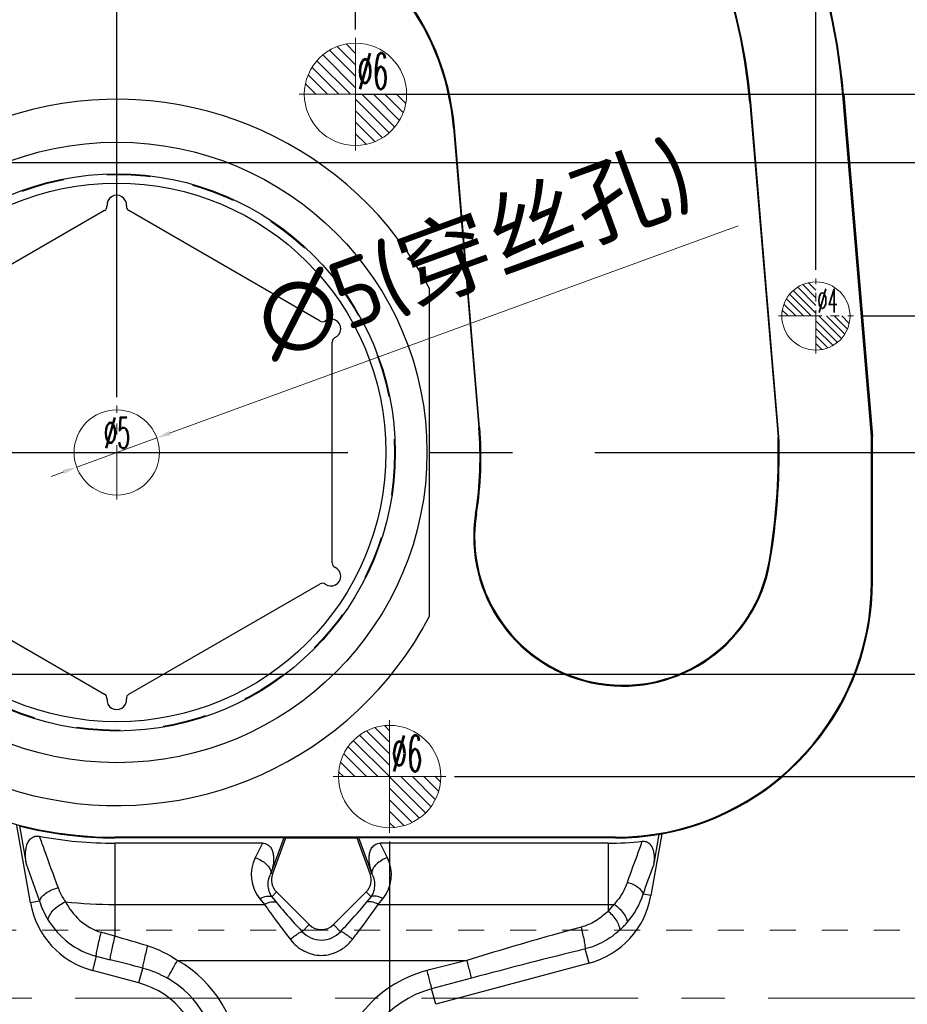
# Model space of a CAD drawing. Extents: x 1716 to 4936, y -1353 to -42.
# Tile 14 of 32: x 2637 to 2689, y -736 to -679. Entities that reach past the tile are written whole.
import ezdxf

# ---------------------------------------------------------------- set-up
doc = ezdxf.new("R2010")
doc.units = 0
doc.header["$LTSCALE"] = 25.4
doc.header["$MEASUREMENT"] = 0
doc.linetypes.add('CENTER', pattern=[50.8, 31.75, -6.35, 6.35, -6.35])
doc.linetypes.add('HIDDEN', pattern=[0.2, 0.1, -0.1])
doc.layers.get('0').update_dxf_attribs({"linetype": 'CONTINUOUS'})
doc.layers.get('DEFPOINTS').update_dxf_attribs({"linetype": 'CONTINUOUS'})
for name, color, linetype, lineweight in [('cool', 153, 'HIDDEN', 9), ('dim', 82, 'CONTINUOUS', 9), ('epin', 13, 'CONTINUOUS', 9), ('insert', 85, 'CONTINUOUS', 20)]:
    doc.layers.add(name, color=color, linetype=linetype, lineweight=lineweight)
doc.layers.add('DEFAULT_2', color=8, linetype='HIDDEN')
doc.styles.add('SEISO_TTF', font='txt')
doc.styles.add('TXT05', font='txt.shx', dxfattribs={"width": 0.5, "bigfont": 'gbcbig.shx'})
doc.dimstyles.get("Standard").update_dxf_attribs({"dimscale": 0, "dimtxt": 4, "dimasz": 2, "dimexe": 1, "dimexo": 1, "dimgap": 2, "dimtad": 0, "dimdec": 1, "dimdsep": 46, "dimtxsty": 'SEISO_TTF', "dimcen": 0.09, "dimadec": 0, "dimazin": 0, "dimtfac": 1, "dimtdec": 1, "dimtofl": 0, "dimtmove": 0, "dimatfit": 3, "dimfxl": 0, "dimtolj": 1, "dimtzin": 0, "dimarcsym": 0})
doc.dimstyles.new('STANDARD$0', dxfattribs={"dimscale": 4, "dimtxt": 1, "dimasz": 0.2, "dimexe": 0.2, "dimexo": 0.2, "dimgap": 0.2, "dimtad": 1, "dimdec": 1, "dimzin": 9, "dimdsep": 46, "dimtxsty": 'SEISO_TTF', "dimcen": 2, "dimclrd": 256, "dimclre": 256, "dimclrt": 256, "dimadec": 4, "dimazin": 2, "dimtfac": 1, "dimtdec": 1, "dimtmove": 0, "dimatfit": 3, "dimfxl": 0, "dimtolj": 1, "dimtzin": 0, "dimlwd": 9, "dimlwe": 9, "dimarcsym": 0})

# ---------------------------------------------------------------- blocks, each defined once
blk = doc.blocks.new('epin_ejp_6')
at = {"layer": 'epin'}
h = blk.add_hatch(dxfattribs=at)
h.set_pattern_fill('_ANSI31', color=123, scale=0.15, angle=90, style=0)
h.set_pattern_definition([(135, (-5617.25777, -64.86826), (-0.336759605, -0.336759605), [])])
h.paths.add_polyline_path([(0, 3, 0.414214), (-3, 0), (0, 0)])
h.paths.add_polyline_path([(3, 0), (0, 0), (0, -3, 0.414214)])
at = {"layer": 'epin', "color": 1, "linetype": 'CENTER', "ltscale": 0.186593}
for p, q in [((0, -3.3), (0, 3.3)), ((-3.3, 0), (3.3, 0))]:
    blk.add_line(p, q, dxfattribs=at)
at = {"layer": 'epin'}
blk.add_circle((0, 0), 3, dxfattribs=at)
at = {"layer": 'epin', "color": 6, "style": 'TXT05', "width": 0.5}
blk.add_text('%%c6', height=2.1, dxfattribs=at).set_placement((0.12, 0.3))
blk = doc.blocks.new('epin_ejp_4')
at = {"layer": 'epin'}
h = blk.add_hatch(dxfattribs=at)
h.set_pattern_fill('_ANSI31', color=123, scale=0.1, angle=90, style=0)
h.set_pattern_definition([(135, (-2183.56357, 695.99214), (-0.224506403, -0.224506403), [])])
h.paths.add_polyline_path([(0, 2, 0.414214), (-2, 0), (0, 0)])
h.paths.add_polyline_path([(2, 0), (0, 0), (0, -2, 0.414214)])
at = {"layer": 'epin', "color": 1, "linetype": 'CENTER', "ltscale": 0.00315}
for p, q in [((0, -2.2), (0, 2.2)), ((-2.2, 0), (2.2, 0))]:
    blk.add_line(p, q, dxfattribs=at)
at = {"layer": 'epin'}
blk.add_circle((0, 0), 2, dxfattribs=at)
at = {"layer": 'epin', "color": 6, "style": 'TXT05', "width": 0.5}
blk.add_text('%%c4', height=1.4, dxfattribs=at).set_placement((0.08, 0.2))
blk = doc.blocks.new('csk_5')
at = {"layer": 'insert', "color": 1, "linetype": 'CENTER', "ltscale": 0.003937}
for p, q in [((0, -2.75), (0, 2.75)), ((-2.75, 0), (2.75, 0))]:
    blk.add_line(p, q, dxfattribs=at)
at = {"layer": 'insert'}
blk.add_circle((0, 0), 2.5, dxfattribs=at)
at = {"layer": 'insert', "color": 6, "style": 'TXT05', "width": 0.5}
blk.add_text('%%c5', height=1.8, dxfattribs=at).set_placement((-0.75, 0.25))
blk = doc.blocks.new('*D309')
at = {"linetype": 'Continuous', "lineweight": 9}
for p, q in [((2679.502, -690.7), (2646.155, -702.861)), ((2640.706, -704.849), (2645.403, -703.136)), ((2639.954, -705.123), (2639.203, -705.397))]:
    blk.add_line(p, q, dxfattribs=at)
for points in [[(2646.109, -702.736), (2646.2, -702.987), (2645.403, -703.136)], [(2639.909, -704.998), (2640, -705.248), (2640.706, -704.849)]]:
    blk.add_solid(points)
at = {"layer": 'DEFPOINTS', "color": 0}
for p in [(2645.403, -703.136), (2640.706, -704.849)]:
    blk.add_point(p, dxfattribs=at)
at = {"insert": (2664.047, -692.241), "char_height": 4, "attachment_point": 5, "rotation": 20.03658, "style": 'SEISO_TTF'}
blk.add_mtext('\\A1;∅5(穿丝孔)', dxfattribs=at)
blk = doc.blocks.new('*D318')
at = {"layer": 'DEFPOINTS', "color": 0}
for p in [(2598.055, -703.992), (2710.252, -703.992), (2723.789, -703.992)]:
    blk.add_point(p, dxfattribs=at)
at = {"layer": 'dim', "color": 0, "linetype": 'Continuous', "lineweight": -2}
blk.add_line((2710.752, -703.992), (2723.789, -703.992), dxfattribs=at)
at = {"layer": 'dim', "color": 0, "insert": (2725.122, -703.992), "char_height": 2.5, "attachment_point": 5, "style": 'SEISO_TTF'}
blk.add_mtext('\\A1;0', dxfattribs=at)
blk = doc.blocks.new('*D319')
at = {"layer": 'DEFPOINTS', "color": 0}
for p in [(2686.255, -695.992), (2723.789, -695.992), (2598.055, -703.992)]:
    blk.add_point(p, dxfattribs=at)
at = {"layer": 'dim', "color": 0, "linetype": 'Continuous', "lineweight": -2}
blk.add_line((2686.754, -695.992), (2723.789, -695.992), dxfattribs=at)
at = {"layer": 'dim', "color": 0, "insert": (2725.122, -695.992), "char_height": 2.5, "attachment_point": 5, "style": 'SEISO_TTF'}
blk.add_mtext('\\A1;8', dxfattribs=at)
blk = doc.blocks.new('*D320')
at = {"layer": 'DEFPOINTS', "color": 0}
for p in [(2628.355, -686.992), (2723.789, -686.992), (2598.055, -703.992)]:
    blk.add_point(p, dxfattribs=at)
at = {"layer": 'dim', "color": 0, "linetype": 'Continuous', "lineweight": -2}
blk.add_line((2628.854, -686.992), (2723.789, -686.992), dxfattribs=at)
at = {"layer": 'dim', "color": 0, "insert": (2726.074, -686.992), "char_height": 2.5, "attachment_point": 5, "style": 'SEISO_TTF'}
blk.add_mtext('\\A1;17', dxfattribs=at)
blk = doc.blocks.new('*D321')
at = {"layer": 'DEFPOINTS', "color": 0}
for p in [(2656.583, -682.992), (2723.789, -682.992), (2598.055, -703.992)]:
    blk.add_point(p, dxfattribs=at)
at = {"layer": 'dim', "color": 0, "linetype": 'Continuous', "lineweight": -2}
blk.add_line((2657.082, -682.992), (2723.789, -682.992), dxfattribs=at)
at = {"layer": 'dim', "color": 0, "insert": (2725.777, -682.992), "char_height": 2.5, "attachment_point": 5, "style": 'SEISO_TTF'}
blk.add_mtext('\\A1;21', dxfattribs=at)
blk = doc.blocks.new('*D322')
at = {"layer": 'DEFPOINTS', "color": 0}
for p in [(2612.805, -658.992), (2723.789, -658.992), (2598.055, -703.992)]:
    blk.add_point(p, dxfattribs=at)
at = {"layer": 'dim', "color": 0, "linetype": 'Continuous', "lineweight": -2}
blk.add_line((2613.304, -658.992), (2723.789, -658.992), dxfattribs=at)
at = {"layer": 'dim', "color": 0, "insert": (2726.312, -658.992), "char_height": 2.5, "attachment_point": 5, "style": 'SEISO_TTF'}
blk.add_mtext('\\A1;45', dxfattribs=at)
blk = doc.blocks.new('*D323')
at = {"layer": 'DEFPOINTS', "color": 0}
for p in [(2652.255, -650.992), (2723.789, -650.992), (2598.055, -703.992)]:
    blk.add_point(p, dxfattribs=at)
at = {"layer": 'dim', "color": 0, "linetype": 'Continuous', "lineweight": -2}
blk.add_line((2652.754, -650.992), (2723.789, -650.992), dxfattribs=at)
at = {"layer": 'dim', "color": 0, "insert": (2726.312, -650.992), "char_height": 2.5, "attachment_point": 5, "style": 'SEISO_TTF'}
blk.add_mtext('\\A1;53', dxfattribs=at)
blk = doc.blocks.new('*D324')
at = {"layer": 'DEFPOINTS', "color": 0}
for p in [(2673.805, -643.992), (2723.789, -643.992), (2598.055, -703.992)]:
    blk.add_point(p, dxfattribs=at)
at = {"layer": 'dim', "color": 0, "linetype": 'Continuous', "lineweight": -2}
blk.add_line((2674.304, -643.992), (2723.789, -643.992), dxfattribs=at)
at = {"layer": 'dim', "color": 0, "insert": (2726.312, -643.992), "char_height": 2.5, "attachment_point": 5, "style": 'SEISO_TTF'}
blk.add_mtext('\\A1;60', dxfattribs=at)
blk = doc.blocks.new('*D325')
at = {"layer": 'DEFPOINTS', "color": 0}
for p in [(2638.805, -638.992), (2723.789, -638.992), (2598.055, -703.992)]:
    blk.add_point(p, dxfattribs=at)
at = {"layer": 'dim', "color": 0, "linetype": 'Continuous', "lineweight": -2}
blk.add_line((2639.304, -638.992), (2723.789, -638.992), dxfattribs=at)
at = {"layer": 'dim', "color": 0, "insert": (2726.312, -638.992), "char_height": 2.5, "attachment_point": 5, "style": 'SEISO_TTF'}
blk.add_mtext('\\A1;65', dxfattribs=at)
blk = doc.blocks.new('*D326')
at = {"layer": 'DEFPOINTS', "color": 0}
for p in [(2701.398, -628.992), (2723.789, -628.992), (2598.055, -703.992)]:
    blk.add_point(p, dxfattribs=at)
at = {"layer": 'dim', "color": 0, "linetype": 'Continuous', "lineweight": -2}
blk.add_line((2701.898, -628.992), (2723.789, -628.992), dxfattribs=at)
at = {"layer": 'dim', "color": 0, "insert": (2726.312, -628.992), "char_height": 2.5, "attachment_point": 5, "style": 'SEISO_TTF'}
blk.add_mtext('\\A1;75', dxfattribs=at)
blk = doc.blocks.new('*D327')
at = {"layer": 'DEFPOINTS', "color": 0}
for p in [(2598.055, -703.992), (2662.355, -722.992), (2723.789, -722.992)]:
    blk.add_point(p, dxfattribs=at)
at = {"layer": 'dim', "color": 0, "linetype": 'Continuous', "lineweight": -2}
blk.add_line((2662.854, -722.992), (2723.789, -722.992), dxfattribs=at)
at = {"layer": 'dim', "color": 0, "insert": (2726.015, -722.992), "char_height": 2.5, "attachment_point": 5, "style": 'SEISO_TTF'}
blk.add_mtext('\\A1;19', dxfattribs=at)
blk = doc.blocks.new('*D328')
at = {"layer": 'DEFPOINTS', "color": 0}
for p in [(2598.055, -703.992), (2631.205, -716.992), (2723.789, -716.992)]:
    blk.add_point(p, dxfattribs=at)
at = {"layer": 'dim', "color": 0, "linetype": 'Continuous', "lineweight": -2}
blk.add_line((2631.704, -716.992), (2723.789, -716.992), dxfattribs=at)
at = {"layer": 'dim', "color": 0, "insert": (2726.074, -716.992), "char_height": 2.5, "attachment_point": 5, "style": 'SEISO_TTF'}
blk.add_mtext('\\A1;13', dxfattribs=at)
blk = doc.blocks.new('*D329')
at = {"layer": 'DEFPOINTS', "color": 0}
for p in [(2598.055, -703.992), (2654.165, -748.992), (2723.789, -748.992)]:
    blk.add_point(p, dxfattribs=at)
at = {"layer": 'dim', "color": 0, "linetype": 'Continuous', "lineweight": -2}
blk.add_line((2654.665, -748.992), (2723.789, -748.992), dxfattribs=at)
at = {"layer": 'dim', "color": 0, "insert": (2726.312, -748.992), "char_height": 2.5, "attachment_point": 5, "style": 'SEISO_TTF'}
blk.add_mtext('\\A1;45', dxfattribs=at)
blk = doc.blocks.new('*D330')
at = {"layer": 'DEFPOINTS', "color": 0}
for p in [(2598.055, -703.992), (2599.501, -753.992), (2723.789, -753.992)]:
    blk.add_point(p, dxfattribs=at)
at = {"layer": 'dim', "color": 0, "linetype": 'Continuous', "lineweight": -2}
blk.add_line((2600, -753.992), (2723.789, -753.992), dxfattribs=at)
at = {"layer": 'dim', "color": 0, "insert": (2726.312, -753.992), "char_height": 2.5, "attachment_point": 5, "style": 'SEISO_TTF'}
blk.add_mtext('\\A1;50', dxfattribs=at)
blk = doc.blocks.new('*D331')
at = {"layer": 'DEFPOINTS', "color": 0}
for p in [(2598.055, -703.992), (2702.052, -778.992), (2723.789, -778.992)]:
    blk.add_point(p, dxfattribs=at)
at = {"layer": 'dim', "color": 0, "linetype": 'Continuous', "lineweight": -2}
blk.add_line((2702.552, -778.992), (2723.789, -778.992), dxfattribs=at)
at = {"layer": 'dim', "color": 0, "insert": (2726.312, -778.992), "char_height": 2.5, "attachment_point": 5, "style": 'SEISO_TTF'}
blk.add_mtext('\\A1;75', dxfattribs=at)
blk = doc.blocks.new('*D335')
at = {"layer": 'DEFPOINTS', "color": 0}
for p in [(2643.055, -602.811), (2643.055, -701.242), (2598.055, -703.992)]:
    blk.add_point(p, dxfattribs=at)
at = {"layer": 'dim', "color": 0, "linetype": 'Continuous', "lineweight": -2}
blk.add_line((2643.055, -700.742), (2643.055, -602.811), dxfattribs=at)
at = {"layer": 'dim', "color": 0, "insert": (2643.055, -600.288), "char_height": 2.5, "attachment_point": 5, "rotation": 90, "style": 'SEISO_TTF'}
blk.add_mtext('\\A1;45', dxfattribs=at)
blk = doc.blocks.new('*D336')
at = {"layer": 'DEFPOINTS', "color": 0}
for p in [(2636.055, -602.811), (2636.055, -636.242), (2598.055, -703.992)]:
    blk.add_point(p, dxfattribs=at)
at = {"layer": 'dim', "color": 0, "linetype": 'Continuous', "lineweight": -2}
blk.add_line((2636.055, -635.742), (2636.055, -602.811), dxfattribs=at)
at = {"layer": 'dim', "color": 0, "insert": (2636.055, -600.288), "char_height": 2.5, "attachment_point": 5, "rotation": 90, "style": 'SEISO_TTF'}
blk.add_mtext('\\A1;38', dxfattribs=at)
blk = doc.blocks.new('*D337')
at = {"layer": 'DEFPOINTS', "color": 0}
for p in [(2650.055, -602.811), (2650.055, -648.792), (2598.055, -703.992)]:
    blk.add_point(p, dxfattribs=at)
at = {"layer": 'dim', "color": 0, "linetype": 'Continuous', "lineweight": -2}
blk.add_line((2650.055, -648.292), (2650.055, -602.811), dxfattribs=at)
at = {"layer": 'dim', "color": 0, "insert": (2650.055, -600.288), "char_height": 2.5, "attachment_point": 5, "rotation": 90, "style": 'SEISO_TTF'}
blk.add_mtext('\\A1;52', dxfattribs=at)
blk = doc.blocks.new('*D338')
at = {"layer": 'DEFPOINTS', "color": 0}
for p in [(2657.055, -602.811), (2657.055, -679.692), (2598.055, -703.992)]:
    blk.add_point(p, dxfattribs=at)
at = {"layer": 'dim', "color": 0, "linetype": 'Continuous', "lineweight": -2}
blk.add_line((2657.055, -679.192), (2657.055, -602.811), dxfattribs=at)
at = {"layer": 'dim', "color": 0, "insert": (2657.055, -600.347), "char_height": 2.5, "attachment_point": 5, "rotation": 90, "style": 'SEISO_TTF'}
blk.add_mtext('\\A1;59', dxfattribs=at)
blk = doc.blocks.new('*D339')
at = {"layer": 'DEFPOINTS', "color": 0}
for p in [(2684.055, -602.811), (2684.055, -693.792), (2598.055, -703.992)]:
    blk.add_point(p, dxfattribs=at)
at = {"layer": 'dim', "color": 0, "linetype": 'Continuous', "lineweight": -2}
blk.add_line((2684.055, -693.292), (2684.055, -602.811), dxfattribs=at)
at = {"layer": 'dim', "color": 0, "insert": (2684.055, -600.347), "char_height": 2.5, "attachment_point": 5, "rotation": 90, "style": 'SEISO_TTF'}
blk.add_mtext('\\A1;86', dxfattribs=at)
blk = doc.blocks.new('*D340')
at = {"layer": 'DEFPOINTS', "color": 0}
for p in [(2671.055, -602.811), (2671.055, -641.242), (2598.055, -703.992)]:
    blk.add_point(p, dxfattribs=at)
at = {"layer": 'dim', "color": 0, "linetype": 'Continuous', "lineweight": -2}
blk.add_line((2671.055, -640.742), (2671.055, -602.811), dxfattribs=at)
at = {"layer": 'dim', "color": 0, "insert": (2671.055, -600.288), "char_height": 2.5, "attachment_point": 5, "rotation": 90, "style": 'SEISO_TTF'}
blk.add_mtext('\\A1;73', dxfattribs=at)
blk = doc.blocks.new('*D341')
at = {"layer": 'DEFPOINTS', "color": 0}
for p in [(2698.055, -602.811), (2698.055, -626.29), (2598.055, -703.992)]:
    blk.add_point(p, dxfattribs=at)
at = {"layer": 'dim', "color": 0, "linetype": 'Continuous', "lineweight": -2}
blk.add_line((2698.055, -625.79), (2698.055, -602.811), dxfattribs=at)
at = {"layer": 'dim', "color": 0, "insert": (2698.055, -599.335), "char_height": 2.5, "attachment_point": 5, "rotation": 90, "style": 'SEISO_TTF'}
blk.add_mtext('\\A1;100', dxfattribs=at)
blk = doc.blocks.new('*D344')
at = {"layer": 'DEFPOINTS', "color": 0}
for p in [(2598.055, -703.992), (2653.055, -751.742), (2653.055, -803.721)]:
    blk.add_point(p, dxfattribs=at)
at = {"layer": 'dim', "color": 0, "linetype": 'Continuous', "lineweight": -2}
blk.add_line((2653.055, -752.242), (2653.055, -803.721), dxfattribs=at)
at = {"layer": 'dim', "color": 0, "insert": (2653.055, -806.245), "char_height": 2.5, "attachment_point": 5, "rotation": 90, "style": 'SEISO_TTF'}
blk.add_mtext('\\A1;55', dxfattribs=at)
blk = doc.blocks.new('*D345')
at = {"layer": 'DEFPOINTS', "color": 0}
for p in [(2598.055, -703.992), (2659.055, -726.292), (2659.055, -803.721)]:
    blk.add_point(p, dxfattribs=at)
at = {"layer": 'dim', "color": 0, "linetype": 'Continuous', "lineweight": -2}
blk.add_line((2659.055, -726.792), (2659.055, -803.721), dxfattribs=at)
at = {"layer": 'dim', "color": 0, "insert": (2659.055, -805.709), "char_height": 2.5, "attachment_point": 5, "rotation": 90, "style": 'SEISO_TTF'}
blk.add_mtext('\\A1;61', dxfattribs=at)
blk = doc.blocks.new('*D346')
at = {"layer": 'DEFPOINTS', "color": 0}
for p in [(2598.055, -703.992), (2698.055, -784.242), (2698.055, -803.721)]:
    blk.add_point(p, dxfattribs=at)
at = {"layer": 'dim', "color": 0, "linetype": 'Continuous', "lineweight": -2}
blk.add_line((2698.055, -784.742), (2698.055, -803.721), dxfattribs=at)
at = {"layer": 'dim', "color": 0, "insert": (2698.055, -807.197), "char_height": 2.5, "attachment_point": 5, "rotation": 90, "style": 'SEISO_TTF'}
blk.add_mtext('\\A1;100', dxfattribs=at)
blk = doc.blocks.new('*D348')
at = {"linetype": 'Continuous', "lineweight": 9}
for p, q in [((2688.349, -608.992), (2740.591, -608.992)), ((2739.791, -609.792), (2739.791, -798.192)), ((2685.131, -798.992), (2740.591, -798.992))]:
    blk.add_line(p, q, dxfattribs=at)
for points in [[(2739.657, -609.792), (2739.924, -609.792), (2739.791, -608.992)], [(2739.657, -798.192), (2739.924, -798.192), (2739.791, -798.992)]]:
    blk.add_solid(points)
at = {"layer": 'DEFPOINTS', "color": 0}
for p in [(2687.549, -608.992), (2684.331, -798.992), (2739.791, -798.992)]:
    blk.add_point(p, dxfattribs=at)
at = {"insert": (2736.991, -668.563), "char_height": 4, "attachment_point": 5, "rotation": 90, "style": 'SEISO_TTF'}
blk.add_mtext('\\A1;190', dxfattribs=at)

msp = doc.modelspace()

# ---------------------------------------------------------------- linework, layer by layer
at = {"color": 7, "linetype": 'Continuous'}
for p, q in [((2680.178, -683.474), (2680.231, -683.47)), ((2681.885, -703.086), (2680.231, -683.47)), ((2685.687, -683.018), (2685.634, -683.023)), ((2687.322, -703.038), (2685.634, -683.023)), ((2685.687, -683.018), (2687.375, -703.036)), ((2680.178, -683.474), (2681.833, -703.09)), ((2662.853, -684.936), (2662.801, -684.94)), ((2662.801, -684.94), (2664.285, -702.533)), ((2664.337, -702.529), (2662.853, -684.936)), ((2661.396, -713.595), (2661.396, -694.389)), ((2664.337, -702.529), (2664.285, -702.533)), ((2681.833, -703.09), (2681.885, -703.086)), ((2687.375, -703.036), (2687.322, -703.038)), ((2687.322, -711.53), (2687.322, -703.038)), ((2687.375, -711.53), (2687.375, -703.036)), ((2681.84, -703.225), (2681.892, -703.224)), ((2664.152, -707.584), (2664.1, -707.576)), ((2681.31, -710.397), (2681.361, -710.405)), ((2687.322, -711.53), (2687.375, -711.53)), ((2637.996, -730.4), (2637.195, -725.859)), ((2637.754, -728.102), (2637.364, -725.892)), ((2672.3, -726.552), (2642.954, -726.552)), ((2642.954, -726.594), (2642.954, -726.552)), ((2652.85, -726.594), (2642.954, -726.594)), ((2652.85, -726.594), (2652.08, -728.71)), ((2652.959, -726.605), (2652.195, -728.705)), ((2652.85, -726.594), (2652.959, -726.605)), ((2657.15, -726.605), (2652.959, -726.605)), ((2657.259, -726.594), (2657.15, -726.605)), ((2657.915, -728.705), (2657.15, -726.605)), ((2672.3, -726.594), (2657.259, -726.594)), ((2658.029, -728.71), (2657.259, -726.594)), ((2672.3, -726.552), (2672.3, -726.594)), ((2675.019, -726.357), (2674.381, -729.976)), ((2674.852, -726.376), (2674.528, -728.216)), ((2651.599, -726.9), (2642.954, -726.9)), ((2642.958, -732.36), (2642.954, -726.9)), ((2651.599, -726.9), (2651.174, -727.751)), ((2671.869, -726.9), (2658.51, -726.9)), ((2658.935, -727.751), (2658.51, -726.9)), ((2671.869, -726.9), (2671.871, -730.878)), ((2652.195, -728.705), (2652.095, -728.669)), ((2657.915, -728.705), (2658.014, -728.669)), ((2651.445, -730.154), (2651.72, -730.489)), ((2652.427, -729.754), (2652.141, -730.04)), ((2652.141, -730.04), (2652.416, -730.375)), ((2652.427, -729.754), (2654.347, -731.675)), ((2655.762, -731.675), (2657.682, -729.754)), ((2657.682, -729.754), (2657.968, -730.04)), ((2657.693, -730.375), (2657.968, -730.04)), ((2658.389, -730.489), (2658.664, -730.154)), ((2674.381, -729.976), (2673.919, -729.895)), ((2638.533, -730.306), (2637.996, -730.4)), ((2642.954, -730.489), (2651.72, -730.489)), ((2658.389, -730.489), (2671.869, -730.489)), ((2654.347, -731.675), (2653.933, -732.089)), ((2655.762, -731.675), (2656.176, -732.089)), ((2670.751, -733.937), (2670.527, -733.101)), ((2641.849, -733.528), (2641.626, -734.362)), ((2641.849, -733.528), (2642.673, -733.736)), ((2644.349, -735.091), (2644.581, -734.223)), ((2646.616, -733.776), (2663.581, -733.776)), ((2663.581, -733.776), (2661.242, -734.371)), ((2670.751, -733.937), (2661.76, -736.346)), ((2644.349, -735.091), (2641.626, -734.362)), ((2663.85, -734.816), (2661.518, -735.442)), ((2661.76, -736.346), (2661.518, -735.442))]:
    msp.add_line(p, q, dxfattribs=at)
at = {"color": 2, "linetype": 'Continuous'}
for p, q in [((2642.345, -689.815), (2631.131, -696.289)), ((2654.978, -696.289), (2643.764, -689.815)), ((2655.687, -710.467), (2655.687, -697.518)), ((2631.131, -711.695), (2642.345, -718.17)), ((2643.764, -718.17), (2654.978, -711.695))]:
    msp.add_line(p, q, dxfattribs=at)
at = {"color": 1, "linetype": 'CENTER', "ltscale": 0.029921}
msp.add_line((2478.055, -703.992), (2718.055, -703.992), dxfattribs=at)
at = {"color": 7, "linetype": 'Continuous'}
for radius in [18.191, 16.331, 15.789]:
    msp.add_circle((2643.055, -703.992), radius, dxfattribs=at)
for centre, radius, start, end in [((2648.032, -686.194), 37.735, 4.82099, 74.37444), ((2648.032, -686.194), 37.779, 4.82099, 74.32124), ((2647.932, -686.194), 32.361, 4.82099, 74.37444), ((2647.932, -686.194), 32.414, 4.82099, 74.37444), ((2647.932, -686.194), 14.922, 4.82099, 74.37444), ((2647.932, -686.194), 14.975, 4.82099, 74.37444), ((2643.055, -703.992), 20.703, 27.63476, 332.36524), ((2643.407, -704.294), 20.952, 350.98714, 4.82099), ((2643.407, -704.294), 21.005, 350.98714, 4.82099), ((2679.73, -703.268), 2.111, 1.14446, 4.82099), ((2679.73, -703.268), 2.163, 1.14446, 4.82099), ((2643.457, -703.992), 38.391, 350.397, 1.14446), ((2643.457, -703.992), 38.444, 350.397, 1.14446), ((2642.954, -703.992), 22.56, 180, 270), ((2672.738, -708.946), 8.746, 170.98714, 350.397), ((2672.738, -708.946), 8.693, 170.98714, 350.397), ((2672.3, -711.53), 15.022, 270, 0), ((2672.3, -711.53), 15.075, 280.38995, 0), ((2642.954, -703.992), 22.602, 255.68093, 270), ((2642.914, -702.986), 23.914, 259.39798, 270.0952), ((2672.3, -711.53), 15.065, 270, 279.75371), ((2671.911, -709.964), 16.936, 269.85772, 276.62918), ((2404.37, -631.197), 285.947, 339.95772, 340.47058), ((2653.166, -728.744), 2.226, 153.51179, 219.32181), ((2656.943, -728.744), 2.225, 320.6774, 26.48919), ((3588.415, -393.259), 1007.907, 199.403328, 199.536219), ((1904.043, -449.579), 819.32, 339.993197, 340.118064), ((2653.134, -729.047), 1, 160, 225), ((2656.975, -729.047), 1, 315, 20), ((2669.457, -729.108), 5, 285, 350), ((2669.334, -728.403), 4.822, 319.0355, 341.97692), ((2642.92, -729.532), 5, 190, 255), ((2643.112, -728.873), 4.798, 197.37324, 211.88282), ((2642.892, -704.711), 25.778, 263.64928, 270.1382), ((2671.93, -711.514), 18.975, 269.81656, 270.86159), ((2668.624, -727.681), 4.558, 315.44531, 322.00773), ((2655.055, -730.967), 1, 225, 315), ((2668.977, -728.09), 5.296, 312.33293, 319.00714), ((2619.104, -813.504), 84.578, 73.61836, 74.1949), ((2591.388, -910.804), 185.747, 73.26485, 73.88092), ((2754.643, -1074.41), 351.522, 103.8448, 104.96845), ((2560.283, -1060.09), 336.593, 75.49615, 75.83145), ((2643.09, -740.003), 7.157, 1.01556, 60.48125), ((2643.045, -739.973), 5.963, 0.49697, 59.91196), ((2643.055, -739.921), 5, 0, 75), ((2663.066, -741.23), 5.991, 104.97116, 179.48688)]:
    msp.add_arc(centre, radius, start, end, dxfattribs=at)
at = {"color": 2, "linetype": 'Continuous'}
for centre, radius, start, end in [((2643.055, -689.486), 0.573, 354.31574, 185.68426), ((2642.204, -689.571), 0.281, 300, 5.68426), ((2643.905, -689.571), 0.281, 174.31574, 240), ((2655.617, -696.739), 0.573, 294.31574, 125.68426), ((2655.119, -696.045), 0.281, 240, 305.68426), ((2655.969, -697.518), 0.281, 114.31574, 180), ((2655.969, -710.467), 0.281, 180, 245.68426), ((2655.617, -711.245), 0.573, 234.31574, 65.68426), ((2655.119, -711.939), 0.281, 54.31574, 120), ((2642.204, -718.413), 0.281, 354.31574, 60), ((2643.055, -718.498), 0.573, 174.31574, 5.68426), ((2643.905, -718.413), 0.281, 120, 185.68426)]:
    msp.add_arc(centre, radius, start, end, dxfattribs=at)
at = {"color": 7, "linetype": 'Continuous'}
msp.add_ellipse((2673.249, -711.697), major_axis=(14.571, -2.569), ratio=0.997876, start_param=-1.288068, end_param=-1.276734, dxfattribs=at)
for points, knots in [([(2637.754, -728.102), (2637.724, -727.931), (2637.689, -727.585), (2637.733, -727.148), (2637.856, -726.822), (2638.013, -726.607), (2638.249, -726.476), (2638.429, -726.476), (2638.514, -726.492)], [0, 0, 0, 0, 0.250059, 0.499805, 0.624965, 0.750206, 0.875075, 1, 1, 1, 1]), ([(2638.515, -726.492), (2638.605, -726.745), (2638.967, -727.755), (2639.337, -728.762), (2639.617, -729.516)], [0, 0, 0, 0, 0.250699, 1, 1, 1, 1]), ([(2651.599, -726.9), (2651.689, -726.9), (2651.875, -726.939), (2652.084, -727.128), (2652.201, -727.377), (2652.267, -727.735), (2652.24, -728.192), (2652.138, -728.54), (2652.08, -728.71)], [0, 0, 0, 0, 0.125208, 0.250221, 0.375371, 0.500578, 0.750187, 1, 1, 1, 1]), ([(2658.029, -728.71), (2657.971, -728.54), (2657.869, -728.192), (2657.842, -727.735), (2657.908, -727.377), (2658.025, -727.128), (2658.234, -726.939), (2658.42, -726.9), (2658.51, -726.9)], [0, 0, 0, 0, 0.249813, 0.499422, 0.624629, 0.749779, 0.874792, 1, 1, 1, 1]), ([(2673.867, -726.787), (2673.942, -726.778), (2674.099, -726.789), (2674.299, -726.913), (2674.434, -727.1), (2674.542, -727.385), (2674.583, -727.765), (2674.554, -728.067), (2674.528, -728.216)], [0, 0, 0, 0, 0.125288, 0.25034, 0.375507, 0.500706, 0.750208, 1, 1, 1, 1]), ([(2651.174, -727.751), (2651.299, -727.792), (2651.536, -727.9), (2651.833, -728.121), (2652.04, -728.37), (2652.104, -728.565), (2652.101, -728.65)], [0, 0, 0, 0, 0.290624, 0.570449, 0.811213, 1, 1, 1, 1]), ([(2658.935, -727.751), (2658.81, -727.792), (2658.573, -727.9), (2658.276, -728.121), (2658.069, -728.37), (2658.005, -728.565), (2658.008, -728.65)], [0, 0, 0, 0, 0.290624, 0.570449, 0.811213, 1, 1, 1, 1]), ([(2652.1, -728.671), (2651.977, -728.866), (2651.837, -729.353), (2651.998, -729.84), (2652.141, -730.04)], [0, 0, 0, 0, 0.483691, 1, 1, 1, 1]), ([(2657.968, -730.04), (2658.111, -729.84), (2658.272, -729.353), (2658.132, -728.866), (2658.009, -728.671)], [0, 0, 0, 0, 0.516367, 1, 1, 1, 1]), ([(2638.533, -730.306), (2638.551, -730.218), (2638.655, -730.035), (2639.002, -729.724), (2639.361, -729.571), (2639.617, -729.516)], [0, 0, 0, 0, 0.192518, 0.435974, 1, 1, 1, 1]), ([(2639.617, -729.516), (2639.643, -729.587), (2639.758, -729.871), (2639.909, -730.141), (2640.041, -730.33)], [0, 0, 0, 0, 0.246523, 1, 1, 1, 1]), ([(2673, -729.195), (2672.958, -729.311), (2672.763, -729.778), (2672.475, -730.207), (2672.216, -730.487)], [0, 0, 0, 0, 0.24519, 1, 1, 1, 1]), ([(2673, -729.195), (2673.219, -729.246), (2673.525, -729.382), (2673.819, -729.657), (2673.904, -729.818), (2673.919, -729.895)], [0, 0, 0, 0, 0.562235, 0.80502, 1, 1, 1, 1]), ([(2651.445, -730.154), (2651.568, -730.087), (2651.791, -729.993), (2652.052, -729.993), (2652.141, -730.04)], [0, 0, 0, 0, 0.58253, 1, 1, 1, 1]), ([(2658.664, -730.154), (2658.541, -730.087), (2658.318, -729.993), (2658.057, -729.993), (2657.968, -730.04)], [0, 0, 0, 0, 0.58253, 1, 1, 1, 1]), ([(2639.038, -731.407), (2639.037, -731.314), (2639.116, -731.099), (2639.427, -730.698), (2639.777, -730.449), (2640.041, -730.33)], [0, 0, 0, 0, 0.184142, 0.430365, 1, 1, 1, 1]), ([(2640.041, -730.33), (2640.263, -730.727), (2640.832, -731.492), (2641.674, -731.992), (2642.14, -732.124)], [0, 0, 0, 0, 0.484062, 1, 1, 1, 1]), ([(2651.72, -730.489), (2651.843, -730.422), (2652.066, -730.328), (2652.327, -730.328), (2652.416, -730.375)], [0, 0, 0, 0, 0.582527, 1, 1, 1, 1]), ([(2651.72, -730.489), (2651.834, -730.655), (2652.322, -731.353), (2652.836, -732.033), (2653.236, -732.546)], [0, 0, 0, 0, 0.236856, 1, 1, 1, 1]), ([(2652.416, -730.375), (2652.531, -730.516), (2653.022, -731.1), (2653.535, -731.665), (2653.933, -732.089)], [0, 0, 0, 0, 0.238189, 1, 1, 1, 1]), ([(2656.176, -732.089), (2656.312, -731.945), (2656.83, -731.385), (2657.335, -730.812), (2657.693, -730.375)], [0, 0, 0, 0, 0.259589, 1, 1, 1, 1]), ([(2656.873, -732.546), (2657.009, -732.37), (2657.53, -731.696), (2658.034, -731.008), (2658.389, -730.489)], [0, 0, 0, 0, 0.26084, 1, 1, 1, 1]), ([(2658.389, -730.489), (2658.266, -730.422), (2658.043, -730.328), (2657.782, -730.328), (2657.693, -730.375)], [0, 0, 0, 0, 0.58253, 1, 1, 1, 1]), ([(2672.216, -730.487), (2672.435, -730.625), (2672.714, -730.89), (2672.942, -731.282), (2672.987, -731.482), (2672.975, -731.564)], [0, 0, 0, 0, 0.570747, 0.817706, 1, 1, 1, 1]), ([(2671.871, -730.878), (2671.654, -731.093), (2671.165, -731.488), (2670.586, -731.744), (2670.28, -731.827)], [0, 0, 0, 0, 0.490776, 1, 1, 1, 1]), ([(2671.871, -730.878), (2672.067, -731.051), (2672.312, -731.343), (2672.513, -731.74), (2672.557, -731.93), (2672.544, -732.005)], [0, 0, 0, 0, 0.584444, 0.830516, 1, 1, 1, 1]), ([(2639.038, -731.407), (2639.349, -731.907), (2640.155, -732.829), (2641.261, -733.377), (2641.849, -733.528)], [0, 0, 0, 0, 0.492549, 1, 1, 1, 1]), ([(2670.28, -731.827), (2669.72, -731.978), (2667.478, -732.596), (2665.248, -733.259), (2663.581, -733.776)], [0, 0, 0, 0, 0.249477, 1, 1, 1, 1]), ([(2670.28, -731.827), (2670.314, -731.957), (2670.376, -732.215), (2670.454, -732.578), (2670.504, -732.872), (2670.528, -733.039), (2670.527, -733.101)], [0, 0, 0, 0, 0.310016, 0.612532, 0.856177, 1, 1, 1, 1]), ([(2641.849, -733.528), (2641.852, -733.46), (2641.884, -733.278), (2641.945, -732.957), (2642.035, -732.556), (2642.104, -732.27), (2642.14, -732.124)], [0, 0, 0, 0, 0.142346, 0.383753, 0.685767, 1, 1, 1, 1]), ([(2642.673, -733.736), (2642.676, -733.669), (2642.706, -733.492), (2642.766, -733.178), (2642.854, -732.786), (2642.922, -732.504), (2642.958, -732.36)], [0, 0, 0, 0, 0.141777, 0.381522, 0.682911, 1, 1, 1, 1]), ([(2653.236, -732.546), (2653.309, -732.481), (2653.447, -732.366), (2653.644, -732.221), (2653.799, -732.129), (2653.896, -732.088), (2653.933, -732.089)], [0, 0, 0, 0, 0.346079, 0.643944, 0.866858, 1, 1, 1, 1]), ([(2653.933, -732.089), (2654.071, -732.243), (2654.424, -732.492), (2655.055, -732.619), (2655.685, -732.492), (2656.038, -732.243), (2656.176, -732.089)], [0, 0, 0, 0, 0.248088, 0.500129, 0.752054, 1, 1, 1, 1]), ([(2656.873, -732.546), (2656.8, -732.481), (2656.662, -732.366), (2656.466, -732.221), (2656.31, -732.129), (2656.214, -732.088), (2656.176, -732.089)], [0, 0, 0, 0, 0.346079, 0.643945, 0.866859, 1, 1, 1, 1]), ([(2672.544, -732.005), (2672.261, -732.262), (2671.63, -732.718), (2670.904, -733.006), (2670.527, -733.101)], [0, 0, 0, 0, 0.495443, 1, 1, 1, 1]), ([(2644.581, -734.223), (2644.589, -734.162), (2644.623, -733.998), (2644.717, -733.564), (2644.807, -733.193), (2644.874, -732.924)], [0, 0, 0, 0, 0.140243, 0.376376, 1, 1, 1, 1]), ([(2653.236, -732.546), (2653.451, -732.82), (2653.997, -733.295), (2655.055, -733.567), (2656.112, -733.294), (2656.658, -732.82), (2656.873, -732.546)], [0, 0, 0, 0, 0.249422, 0.500142, 0.750714, 1, 1, 1, 1]), ([(2646.035, -734.813), (2646.061, -734.765), (2646.253, -734.418), (2646.448, -734.073), (2646.616, -733.776)], [0, 0, 0, 0, 0.139239, 1, 1, 1, 1]), ([(2663.581, -733.776), (2663.61, -733.891), (2663.699, -734.238), (2663.787, -734.585), (2663.85, -734.816)], [0, 0, 0, 0, 0.331222, 1, 1, 1, 1]), ([(2661.242, -734.371), (2660.498, -734.561), (2659.062, -735.191), (2657.334, -736.774), (2656.201, -738.825), (2655.922, -740.366), (2655.908, -741.134)], [0, 0, 0, 0, 0.25005, 0.500065, 0.750043, 1, 1, 1, 1]), ([(2661.242, -734.371), (2661.272, -734.49), (2661.363, -734.846), (2661.454, -735.204), (2661.518, -735.442)], [0, 0, 0, 0, 0.331221, 1, 1, 1, 1])]:
    msp.add_open_spline(points, degree=3, knots=knots, dxfattribs=at)
for points in [[(2644.874, -732.924), (2645.493, -733.111), (2646.087, -733.404), (2646.616, -733.776)], [(2644.581, -734.223), (2645.088, -734.353), (2645.582, -734.551), (2646.035, -734.813)]]:
    msp.add_open_spline(points, degree=3, dxfattribs=at)
at = {"layer": 'cool', "ltscale": 0.6}
msp.add_line((2492.385, -731.992), (2703.725, -731.992), dxfattribs=at)
at = {"layer": 'cool', "color": 1, "linetype": 'CENTER', "ltscale": 0.015748}
msp.add_line((2478.055, -735.992), (2718.055, -735.992), dxfattribs=at)
at = {"layer": 'DEFAULT_2', "color": 8, "linetype": 'HIDDEN'}
msp.add_circle((2643.055, -703.992), 16.292, dxfattribs=at)

# ---------------------------------------------------------------- block references
at = {"layer": 'epin'}
for name, p in [('epin_ejp_6', (2657.055, -682.992)), ('epin_ejp_4', (2684.055, -695.992)), ('epin_ejp_6', (2659.055, -722.992))]:
    msp.add_blockref(name, p, dxfattribs=at)
at = {"layer": 'insert'}
msp.add_blockref('csk_5', (2643.055, -703.992), dxfattribs=at)

# ---------------------------------------------------------------- dimensions: what is measured, and where the dimension line sits
dim = msp.add_linear_dim(base=(2739.791, -798.992), p1=(2687.549, -608.992), p2=(2684.331, -798.992), angle=90, dimstyle='STANDARD$0', override={"dimdec": 2, "dimtdec": 2, "dimarcsym": 1})
dim.commit()
dim.dimension.update_dxf_attribs({"geometry": '*D348', "text_midpoint": (2739.791, -668.563), "dimtype": 160})
dim = msp.add_diameter_dim_2p(p1=(2640.706, -704.849), p2=(2645.403, -703.136), text='<>(穿丝孔)', dimstyle='Standard', override={"dimscale": 4, "dimtxt": 1, "dimasz": 0.2, "dimexe": 0.2, "dimexo": 0.2, "dimgap": 0.2, "dimtad": 1, "dimdec": 2, "dimzin": 9, "dimcen": 2, "dimclrd": 256, "dimclre": 256, "dimclrt": 256, "dimadec": 4, "dimtdec": 2, "dimtofl": 1, "dimatfit": 3, "dimlwd": 9, "dimlwe": 9, "dimarcsym": 1})
dim.commit()
dim.dimension.update_dxf_attribs({"geometry": '*D309', "text_midpoint": (2665.365, -695.856), "dimtype": 163})
at = {"layer": 'dim'}
for feature_location, offset, dtype, origin, picture, middle in [((2698.055, -626.29), (0, 23.479), 1, (2598.055, -703.992), '*D341', (2698.055, -599.335)), ((2643.055, -701.242), (0, 98.431), 1, (2598.055, -703.992), '*D335', (2643.055, -600.288)), ((2636.055, -636.242), (0, 33.431), 1, (2598.055, -703.992), '*D336', (2636.055, -600.288)), ((2650.055, -648.792), (0, 45.981), 1, (2598.055, -703.992), '*D337', (2650.055, -600.288)), ((2671.055, -641.242), (0, 38.431), 1, (2598.055, -703.992), '*D340', (2671.055, -600.288)), ((2657.055, -679.692), (0, 76.881), 1, (2598.055, -703.992), '*D338', (2657.055, -600.347)), ((2684.055, -693.792), (0, 90.981), 1, (2598.055, -703.992), '*D339', (2684.055, -600.347)), ((2701.398, -628.992), (22.391, 0), 0, (2598.055, -703.992), '*D326', (2726.312, -628.992)), ((2638.805, -638.992), (84.984, 0), 0, (2598.055, -703.992), '*D325', (2726.312, -638.992)), ((2673.805, -643.992), (49.984, 0), 0, (2598.055, -703.992), '*D324', (2726.312, -643.992)), ((2652.255, -650.992), (71.534, 0), 0, (2598.055, -703.992), '*D323', (2726.312, -650.992)), ((2612.805, -658.992), (110.984, 0), 0, (2598.055, -703.992), '*D322', (2726.312, -658.992)), ((2656.583, -682.992), (67.206, 0), 0, (2598.055, -703.992), '*D321', (2725.777, -682.992)), ((2628.355, -686.992), (95.434, 0), 0, (2598.055, -703.992), '*D320', (2726.074, -686.992)), ((2686.255, -695.992), (37.534, 0), 0, (2598.055, -703.992), '*D319', (2725.122, -695.992)), ((2710.252346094, -703.992141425), (13.536526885, 0), 0, (2598.05453289, -703.992141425), '*D318', (2725.121956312, -703.992141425)), ((2662.355, -722.992), (61.434, 0), 0, (2598.055, -703.992), '*D327', (2726.015, -722.992)), ((2631.205, -716.992), (92.584, 0), 0, (2598.055, -703.992), '*D328', (2726.074, -716.992)), ((2654.165, -748.992), (69.624, 0), 0, (2598.055, -703.992), '*D329', (2726.312, -748.992)), ((2599.501, -753.992), (124.288, 0), 0, (2598.055, -703.992), '*D330', (2726.312, -753.992)), ((2702.052, -778.992), (21.737, 0), 0, (2598.055, -703.992), '*D331', (2726.312, -778.992)), ((2653.055, -751.742), (0, -51.979), 1, (2598.055, -703.992), '*D344', (2653.055, -806.245)), ((2659.055, -726.292), (0, -77.429), 1, (2598.055, -703.992), '*D345', (2659.055, -805.709)), ((2698.055, -784.242), (0, -19.479), 1, (2598.055, -703.992), '*D346', (2698.055, -807.197))]:
    dim = msp.add_ordinate_dim(feature_location=feature_location, offset=offset, dtype=dtype, origin=origin, dimstyle='Standard', override={"dimtxt": 2.5, "dimasz": 2, "dimexe": 0.49975, "dimexo": 0.49975, "dimgap": 0.49975, "dimdec": 2, "dimtdec": 2, "dimarcsym": 1}, dxfattribs=at)
    dim.commit()
    dim.dimension.update_dxf_attribs({"geometry": picture, "text_midpoint": middle})

doc.saveas('drawing.dxf')
